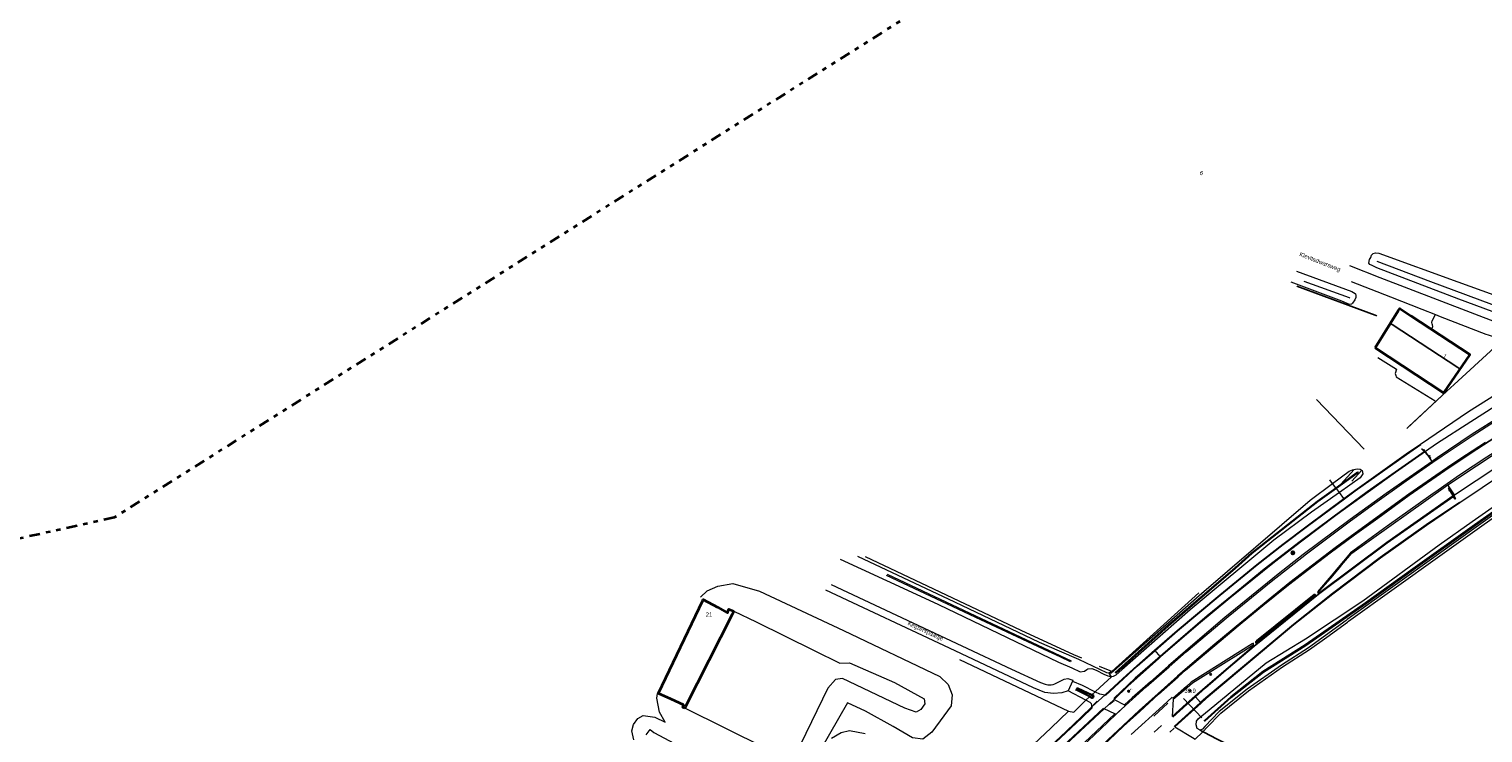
# Model space of a CAD drawing. Header units: metres. Extents: x 169249 to 194689, y 406250 to 412203.
# Tile 217 of 256: x 183373 to 183715, y 409672 to 409838. Entities that reach past the tile are written whole.
import ezdxf
from ezdxf.enums import TextEntityAlignment as Align

# ---------------------------------------------------------------- set-up
doc = ezdxf.new("R2010")
doc.units = ezdxf.units.M
doc.linetypes.add('BGT_NLCS_N264$0$AL-TEKENBLADGRENS', pattern=[11.5, 2.5, -1.5, 1, -1.5, 1, -1.5, 2.5])
doc.linetypes.add('BGT_NLCS_N264$0$AM-AS', pattern=[16, 10, -2, 2, -2])
doc.layers.get('0').update_dxf_attribs({"linetype": 'CONTINUOUS'})
for name, color, linetype, lineweight in [('BGT_NLCS_N264$0$B-WE-AM-AS_KUNSTWERK_DUIKER-GV', 252, 'BGT_NLCS_N264$0$AM-AS', 18), ('BGT_NLCS_N264$0$B-WE-GW-TALUD_KRUIN-G', 252, 'CONTINUOUS', 18), ('BGT_NLCS_N264$0$B-WE-GW-TALUD_TEEN-G', 252, 'CONTINUOUS', 18), ('BGT_NLCS_N264$0$B-WE-GW-WATERGANG_INSTEEK-G', 252, 'CONTINUOUS', 18), ('BGT_NLCS_N264$0$B-WE-GW-WATERGANG_SLOOT_BODEM-G', 252, 'CONTINUOUS', 18), ('BGT_NLCS_N264$0$B-WE-GW-WATERGANG_WATERLIJN-G', 252, 'CONTINUOUS', 18), ('BGT_NLCS_N264$0$B-WE-IE-TERREINAFSCHEIDING_KUNSTMATIG_HEKWERK-G', 252, 'BGT_NLCS_N264$0$IE-TERREINAFSCHEIDING-KUNSTMATIG', 18), ('BGT_NLCS_N264$0$B-WE-IE-TERREINAFSCHEIDING_KUNSTMATIG_MUUR-G', 252, 'BGT_NLCS_N264$0$IE-TERREINAFSCHEIDING-KUNSTMATIG-DICHT', 18), ('BGT_NLCS_N264$0$B-WE-OG-TOPOGRAFIE_BEBOUWING-G', 252, 'CONTINUOUS', 35), ('BGT_NLCS_N264$0$B-WE-OG-TOPOGRAFIE_TERREIN_AGRARISCH-GV', 252, 'CONTINUOUS', 18), ('BGT_NLCS_N264$0$B-WE-OG-TOPOGRAFIE_WATER-GV', 252, 'CONTINUOUS', 18), ('BGT_NLCS_N264$0$B-WE-OG-TOPOGRAFIE_WEG_BERM-GV', 252, 'CONTINUOUS', 18), ('BGT_NLCS_N264$0$B-WE-OG-TOPOGRAFIE_WEG_RIJWEG-GV', 252, 'CONTINUOUS', 18), ('BGT_NLCS_N264$0$B-WE-OG-TOPOGRAFIE_WEG_RIJWIELPAD-G', 252, 'CONTINUOUS', 18), ('BGT_NLCS_N264$0$B-WE-OG-TOPOGRAFIE_WEG_RIJWIELPAD-GV', 252, 'CONTINUOUS', 18), ('BGT_NLCS_N264$0$B-WE-OG-TOPOGRAFIE_WEG_VERHARD-G', 252, 'CONTINUOUS', 18), ('BGT_NLCS_N264$0$B-WE-VW-BEWEGWIJZERING_DRAAGCONSTRUCTIE-S', 252, 'CONTINUOUS', 25), ('BGT_NLCS_N264$0$B-WE-VW-VERKEERSTEKEN_BORD-S', 252, 'CONTINUOUS', 25), ('BGT_NLCS_N264$0$X-XX-AL-TEKENBLADGRENS-G', 252, 'BGT_NLCS_N264$0$AL-TEKENBLADGRENS', 35), ('X-XX-AL-REFERENTIE-G', 7, 'CONTINUOUS', 18)]:
    doc.layers.add(name, color=color, linetype=linetype, lineweight=lineweight)
for name, color, linetype in [('BGT_NLCS_N264$0$B-WE-IE-MEUBILAIR_WEGMEUBILAIR-S', 252, 'CONTINUOUS'), ('BGT_NLCS_N264$0$B-WE-IE-TERREINAFSCHEIDING_KUNSTMATIG_HEKWERK_RASTER-G', 252, 'CONTINUOUS'), ('BGT_NLCS_N264$0$B-WE-KG-KADASTRAAL_NOK-G', 252, 'CONTINUOUS'), ('BGT_NLCS_N264$0$B-WE-OG-TOPOGRAFIE_WATER_SLOOT-GV', 252, 'CONTINUOUS'), ('BGT_NLCS_N264$0$B-WE-OG-TOPOGRAFIE_WEG_VERKEERSEILAND-GV', 252, 'CONTINUOUS'), ('BGT_NLCS_N264$0$B-WE-VH-KANTOPSLUITING-G', 252, 'CONTINUOUS'), ('BGT_NLCS_N264$0$B-WE-VW-MARKERING-G', 252, 'CONTINUOUS'), ('BGT_NLCS_N264$0$Label_Nummeraanduidingreeks', 252, 'CONTINUOUS'), ('BGT_NLCS_N264$0$Label_Openbareruimte', 252, 'CONTINUOUS'), ('BGT_NLCS_N264$0$Label_Puntobject', 252, 'CONTINUOUS'), ('BGT_NLCS_N264$0$Taludsymbool_Oever', 252, 'CONTINUOUS')]:
    doc.layers.add(name, color=color, linetype=linetype)
doc.styles.add('BGT_NLCS_N264$0$NLCS-ISO', font='NLCS-ISO.ttf')
doc.styles.add('BGT_NLCS_N264$0$STANDARD', font='txt')
doc.linetypes.add('BGT_NLCS_N264$0$IE-TERREINAFSCHEIDING-KUNSTMATIG', pattern='A,4,[82,NLCS.SHX,S=0.75,R=90,X=0,Y=0],4,-2', length=10)
doc.linetypes.add('BGT_NLCS_N264$0$IE-TERREINAFSCHEIDING-KUNSTMATIG-DICHT', pattern='A,8,-1,[82,NLCS.SHX,S=0.75,R=90,X=0,Y=0],-1', length=10)

# ---------------------------------------------------------------- blocks, each defined once
blk = doc.blocks.new('BGT_NLCS_N264$0$SIE-WEG_WEGWIJZER-SO')
for q in [(-0.29, -0.29), (0, 0.41), (0.29, -0.29)]:
    blk.add_line((0, 0), q)
blk.add_circle((0, 0), 0.413)
blk = doc.blocks.new('BGT_NLCS_N264$0$SIE-WEG_SCHRIKHEK')
for points in [[(-1.125, 0), (-1.125, 0.1), (-1.5, 0.1), (-1.5, 0)], [(-0.375, 0), (-0.375, 0.1), (-0.75, 0.1), (-0.75, 0)], [(0.375, 0.1), (0, 0.1), (0, 0), (0.375, 0)], [(1.125, 0), (1.125, 0.1), (0.75, 0.1), (0.75, 0)]]:
    blk.add_hatch(color=0).paths.add_polyline_path(points)
at = {"color": 0}
for p, q in [((-1.125, 0), (-1.125, 0.1)), ((-0.75, 0), (-0.75, 0.1)), ((-0.375, 0), (-0.375, 0.1)), ((0, 0.1), (0, 0)), ((0.375, 0.1), (0.375, 0)), ((0.75, 0.1), (0.75, 0)), ((1.125, 0.1), (1.125, 0))]:
    blk.add_line(p, q, dxfattribs=at)
at = {"flags": 128}
for points in [[(-1.5, 0.1), (1.5, 0.1), (1.5, 0), (-1.5, 0)], [(-1.0125, 0.1), (-1.0125, 0.25), (-0.8625, 0.25), (-0.8625, 0.1)], [(0.8625, 0.1), (0.8625, 0.25), (1.0125, 0.25), (1.0125, 0.1)]]:
    blk.add_lwpolyline(points, close=True, dxfattribs=at)
blk = doc.blocks.new('BGT_NLCS_N264$0$SIE-WEG_STRAATNAAMBORD_PAAL-SO')
blk.add_line((-0.3, 0), (0.3, 0))
for radius in [0.2, 0.0745]:
    blk.add_circle((0, 0), radius)
at = {"style": 'BGT_NLCS_N264$0$NLCS-ISO'}
blk.add_attdef('STRAATNAAMBORD', (0.28, 0.29), '', height=0.35, dxfattribs=at)
blk = doc.blocks.new('BGT_NLCS_N264$0$SIE-WEG_PAAL_ALGEMEEN_TYPE_02-SO')
at = {"ltscale": 0.5}
h = blk.add_hatch(color=256, dxfattribs=at)
h.paths.add_polyline_path([(0, 0), (0.1875, 0, 0.41421356), (0, 0.1875)])
h.paths.add_polyline_path([(0, -0.1875), (0, 0), (-0.1875, 0, 0.41421356)])
for p, q in [((-0.1875, 0), (0.1875, 0)), ((0, -0.1875), (0, 0.1875))]:
    blk.add_line(p, q, dxfattribs=at)
blk.add_circle((0, 0), 0.1875, dxfattribs=at)
blk = doc.blocks.new('BGT_NLCS_N264$0$BGT_NLCS_N264_ACAD_1_FMEBLOCK5')
at = {"layer": 'BGT_NLCS_N264$0$Taludsymbool_Oever', "color": 7, "lineweight": 18}
for p, q in [((0.68, 1.72, 12.6), (-2.47, -1.72, 12.6)), ((2.47, 1.54, 12.6), (0.13, -1.02, 12.6))]:
    blk.add_line(p, q, dxfattribs=at)
blk = doc.blocks.new('BGT_NLCS_N264')
at = {"layer": 'BGT_NLCS_N264$0$B-WE-AM-AS_KUNSTWERK_DUIKER-GV'}
blk.add_line((183649.18, 409675.63, 12.48), (183644.9, 409680.25, 13.37), dxfattribs=at)
at = {"layer": 'BGT_NLCS_N264$0$B-WE-GW-TALUD_KRUIN-G'}
blk.add_polyline3d([(183538.88, 409700.79, 18.74), (183544.15, 409698.26, 18.76), (183557.76, 409691.55, 18.76), (183563.81, 409688.53, 18.72), (183566.16, 409688.58, 18.15), (183576.73, 409684, 18.13), (183583.76, 409680.12, 18.02), (183583.86, 409678.97, 17.9), (183582.94, 409677.65, 17.92), (183581.88, 409677.01, 18.05), (183579.17, 409677.9, 18.21), (183564.48, 409684.93, 18.11), (183562.83, 409684.67, 18.7), (183561.03, 409682.61, 18.82), (183554.56, 409669.38, 18.76), (183554.55, 409669.36, 18.76), (183552.73, 409666.92, 18.62), (183552.16, 409666.43, 18.66), (183551.81, 409666.35, 18.66), (183550.6, 409666.08, 18.68), (183546.46, 409668.43, 18.64), (183527.26, 409677.93, 18.74)], dxfattribs=at)
at = {"layer": 'BGT_NLCS_N264$0$B-WE-GW-TALUD_TEEN-G'}
for points in [[(183530.99, 409704.1, 14.19), (183532.59, 409705.56, 14.15), (183535.08, 409706.7, 14.13), (183538.58, 409707.29, 14.23), (183544.87, 409705.53, 14.13), (183564.71, 409696.22, 13.95), (183587.45, 409685.39, 13.86), (183589.41, 409683.5, 14.01), (183590.32, 409681.08, 14.17), (183590.11, 409678.51, 14.44), (183588.39, 409676.15, 14.66), (183585.54, 409672.3, 15.07), (183583.39, 409670.65, 15.01), (183580.97, 409670.98, 15.09), (183576.39, 409673.65, 15.2), (183569.86, 409677.24, 15.32), (183565.65, 409679.16, 15.3), (183559.25, 409668.11, 15.4)], [(183522.65, 409674.64, 15.05), (183521.29, 409677, 14.93), (183520.73, 409680.26, 14.52), (183520.83, 409681.41, 14.25)]]:
    blk.add_polyline3d(points, dxfattribs=at)
at = {"layer": 'BGT_NLCS_N264$0$B-WE-GW-WATERGANG_INSTEEK-G'}
for points in [[(183719.77, 409770.6, 12.23), (183709.83, 409774.32, 12.27), (183690.47, 409781.72, 12.33), (183689.33, 409782.24, 12.34), (183688.83, 409782.51, 12.34), (183688.58, 409782.8, 12.35), (183688.77, 409783.64, 12.35), (183689.02, 409784.16, 12.35), (183689.24, 409784.64, 12.35), (183689.63, 409785.09, 12.35), (183690.14, 409785.23, 12.34), (183690.93, 409785.11, 12.34), (183709.57, 409778.4, 12.28), (183723.71, 409773.31, 12.24)], [(183671.51, 409780.9, 12.55), (183684.54, 409776.08, 12.6), (183684.93, 409775.89, 12.6), (183685.13, 409775.79, 12.61), (183685.4, 409775.56, 12.61), (183685.55, 409775.26, 12.61), (183685.54, 409774.81, 12.61), (183685.49, 409774.67, 12.61), (183685.3, 409774.15, 12.61), (183684.75, 409773.33, 12.61), (183684.52, 409773.15, 12.61), (183684.04, 409773.09, 12.6), (183682.19, 409773.8, 12.56), (183670.23, 409778.3, 12.38)], [(183627.36, 409686.18, 13.2), (183626.83, 409686.22, 13.19), (183620.22, 409689.4, 12.9), (183615.66, 409691.34, 12.88), (183610.89, 409693.37, 12.87), (183590.97, 409702.9, 12.82), (183568.05, 409713.67, 12.88)], [(183563.89, 409713.06, 13.62), (183579.82, 409705.72, 13.58), (183587.13, 409702.35, 13.56), (183615.37, 409688.78, 13.47), (183618.51, 409687.4, 13.45), (183620.55, 409686.51, 13.43), (183621.51, 409686.63, 13.45), (183622.12, 409687.06, 13.45), (183622.34, 409687.22, 13.45), (183623.26, 409687.28, 13.46), (183624.28, 409686.86, 13.46), (183626.08, 409685.95, 13.46), (183627.07, 409685.53, 13.46), (183627.89, 409685.34, 13.46)], [(183561.91, 409670.83, 15.18), (183564.13, 409672.18, 15.11), (183566.09, 409672.7, 14.97), (183569.83, 409671.97, 15.05)], [(183515.26, 409670.47, 14.99), (183514.8, 409672.57, 15.22), (183515.21, 409674.07, 15.07), (183516.23, 409675.47, 14.97), (183517.5, 409676.2, 14.99), (183520.25, 409675.79, 14.83), (183522.65, 409674.64, 15.05)]]:
    blk.add_polyline3d(points, dxfattribs=at)
at = {"layer": 'BGT_NLCS_N264$0$B-WE-GW-WATERGANG_SLOOT_BODEM-G'}
for points in [[(183690.43, 409783.27, 11.01), (183703.15, 409778.46, 11.04), (183720.26, 409772.14, 10.85), (183723.16, 409771.61, 10.94), (183724.99, 409771.91, 10.98), (183728.5, 409775.08, 11.1), (183739.61, 409788.45, 11.06), (183755.15, 409805.78, 11.08), (183769.15, 409821.82, 11.09)], [(183684.09, 409774.56, 11.41), (183684.02, 409774.59, 11.41), (183673.32, 409778.46, 11.45)], [(183575, 409709.48, 12.21), (183597.19, 409699.05, 12.54), (183618.38, 409689.12, 12.54), (183618.35, 409689.04, 12.54), (183618.26, 409688.85, 12.54), (183615.77, 409690.01, 12.54), (183613.02, 409691.3, 12.54), (183597.07, 409698.78, 12.54), (183574.87, 409709.21, 12.21)]]:
    blk.add_polyline3d(points, dxfattribs=at)
at = {"layer": 'BGT_NLCS_N264$0$B-WE-GW-WATERGANG_WATERLIJN-G'}
blk.add_polyline3d([(183518.17, 409671.66, 13.08), (183519.14, 409672.93, 13.08), (183519.95, 409672.19, 13.08), (183546.69, 409658.02, 13.08)], dxfattribs=at)
at = {"layer": 'BGT_NLCS_N264$0$B-WE-IE-TERREINAFSCHEIDING_KUNSTMATIG_HEKWERK-G'}
blk.add_line((183592.04, 409689.37, 13.7), (183617.8, 409677.19, 13.57), dxfattribs=at)
for points in [[(183569.83, 409713.66, 12.95), (183606.54, 409696.32, 12.88), (183618.93, 409690.61, 12.92), (183620.79, 409689.76, 12.93)], [(183568.36, 409631.1, 15.45), (183573.05, 409635.18, 15.3), (183578.57, 409640.34, 15.07), (183596.81, 409657.4, 14.31), (183597.13, 409657.7, 14.32), (183613.67, 409673.29, 13.79), (183617.8, 409677.19, 13.57)]]:
    blk.add_polyline3d(points, dxfattribs=at)
at = {"layer": 'BGT_NLCS_N264$0$B-WE-IE-TERREINAFSCHEIDING_KUNSTMATIG_HEKWERK_RASTER-G'}
for points in [[(183690.43, 409770.41, 12.48), (183690.07, 409770.55, 12.48), (183684.31, 409772.67, 12.48), (183671.61, 409777.34, 12.47)], [(183649.45, 409672.38, 13.15), (183649.35, 409672.43, 13.15), (183648.82, 409672.72, 13.17)], [(183705.51, 409644.01, 13.12), (183678.99, 409657.48, 12.99), (183652.7, 409670.67, 13.05), (183649.81, 409672.19, 13.14), (183649.45, 409672.38, 13.15)]]:
    blk.add_polyline3d(points, dxfattribs=at)
at = {"layer": 'BGT_NLCS_N264$0$B-WE-IE-TERREINAFSCHEIDING_KUNSTMATIG_MUUR-G'}
blk.add_polyline3d([(183697.58, 409743.87, 12.4), (183698.02, 409744.27, 12.4), (183706.98, 409752.6, 12.37), (183708.72, 409754.22, 12.36)], dxfattribs=at)
at = {"layer": 'BGT_NLCS_N264$0$B-WE-KG-KADASTRAAL_NOK-G'}
blk.add_polyline3d([(183693.67, 409768.57, 18.73), (183694.05, 409768.32, 18.73), (183709.57, 409758.19, 18.72), (183710.01, 409757.9, 18.72)], dxfattribs=at)
at = {"layer": 'BGT_NLCS_N264$0$B-WE-OG-TOPOGRAFIE_BEBOUWING-G'}
for points in [[(183690.07, 409762.88, 14.61), (183695.53, 409771.53, 15.19), (183695.9, 409772.11, 15.23), (183698.51, 409770.4, 15.2), (183712.38, 409761.29, 15.04), (183706.17, 409752.26, 14.45), (183690.07, 409762.88, 14.61)], [(183527.26, 409677.93, 18.74), (183526.8, 409678.09, 18.86), (183526.96, 409678.61, 18.67), (183526.99, 409678.7, 18.64), (183524.09, 409680.02, 18.46), (183521.06, 409681.41, 18.27), (183521.1, 409681.5, 18.27), (183531.57, 409703.33, 18.51), (183531.65, 409703.5, 18.52), (183534.96, 409701.71, 18.68)], [(183538.88, 409700.79, 18.74), (183538.49, 409700.03, 18.74), (183527.48, 409678.36, 18.74), (183527.26, 409677.93, 18.74)], [(183534.96, 409701.71, 18.68), (183537.36, 409700.42, 18.8), (183537.41, 409700.55, 18.82), (183537.67, 409701.3, 18.91), (183538.88, 409700.79, 18.74)]]:
    blk.add_polyline3d(points, dxfattribs=at)
at = {"layer": 'BGT_NLCS_N264$0$B-WE-OG-TOPOGRAFIE_TERREIN_AGRARISCH-GV'}
blk.add_line((183687.48, 409738.95, 12.41), (183676.22, 409750.66, 0.17), dxfattribs=at)
at = {"layer": 'BGT_NLCS_N264$0$B-WE-OG-TOPOGRAFIE_WATER-GV'}
for p, q in [((183680.79, 409729.88, 11.84), (183680.04, 409730.88, 12.44)), ((183681.65, 409728.76, 12.63), (183680.95, 409729.68, 11.84)), ((183627.98, 409686.6, 13.07), (183625.08, 409687.72, 7.58)), ((183627.89, 409685.34, 13.46), (183627.36, 409686.18, 13.2)), ((183627.98, 409686.6, 13.07), (183627.98, 409686.6, 13.07))]:
    blk.add_line(p, q, dxfattribs=at)
for points in [[(183680.79, 409729.88, 11.84), (183685.94, 409733.59, 11.87), (183686.08, 409733.38, 11.87), (183680.95, 409729.68, 11.84)], [(183680.95, 409729.68, 11.84), (183676.58, 409726.54, 11.83), (183661.09, 409714.36, 12.06), (183657.12, 409710.84, 12.12), (183641.32, 409697.29, 12.56), (183628.97, 409686.15, 13.05), (183628.8, 409686.34, 13.05), (183641.16, 409697.48, 12.56), (183656.96, 409711.03, 12.12), (183660.93, 409714.56, 12.06), (183676.43, 409726.74, 11.83), (183680.79, 409729.88, 11.84)]]:
    blk.add_polyline3d(points, dxfattribs=at)
at = {"layer": 'BGT_NLCS_N264$0$B-WE-OG-TOPOGRAFIE_WATER_SLOOT-GV'}
blk.add_polyline3d([(183720.62, 409726.17, 11.48), (183713.52, 409721.11, 11.52), (183698.96, 409710.76, 11.6), (183687.8, 409702.77, 11.65), (183673.6, 409692.84, 11.75), (183663.61, 409686.59, 11.87), (183656.02, 409680.57, 12.04), (183649.8, 409675.04, 12.17), (183649.93, 409674.89, 12.17), (183656.15, 409680.42, 12.04), (183663.72, 409686.43, 11.87), (183673.71, 409692.67, 11.75), (183687.92, 409702.61, 11.65), (183699.08, 409710.59, 11.6), (183713.63, 409720.94, 11.52), (183720.74, 409726, 11.48)], dxfattribs=at)
at = {"layer": 'BGT_NLCS_N264$0$B-WE-OG-TOPOGRAFIE_WEG_BERM-GV'}
for p, q in [((183703.49, 409736.09, 12.65), (183701.95, 409738.39, 12.43)), ((183680.04, 409730.88, 12.44), (183679.38, 409731.73, 12.44)), ((183682.72, 409727.36, 12.58), (183681.65, 409728.76, 12.63)), ((183708.77, 409728.21, 12.3), (183707.2, 409730.55, 12.51)), ((183648.46, 409705.12, 12.73), (183627.98, 409686.6, 13.07)), ((183627.72, 409686.47, 13.07), (183627.36, 409686.18, 13.2)), ((183627.98, 409686.6, 13.07), (183627.94, 409686.57, 13.07)), ((183627.89, 409685.34, 13.46), (183626.96, 409684.48, 13.48)), ((183628.53, 409679.96, 13.55), (183631, 409678.71, 13.54)), ((183628.72, 409676.59, 13.58), (183626.16, 409677.79, 13.55)), ((183628.93, 409676.47, 13.61), (183628.72, 409676.59, 13.58)), ((183631, 409678.71, 13.54), (183631.21, 409678.54, 13.54)), ((183649.45, 409672.38, 13.15), (183648.82, 409672.72, 13.17)), ((183649.33, 409672.27, 13.17), (183649.45, 409672.38, 13.15)), ((183649.33, 409672.27, 13.17), (183647.66, 409670.61, 13.4))]:
    blk.add_line(p, q, dxfattribs=at)
for points in [[(183719.19, 409763.84, 12.42), (183718.22, 409762.95, 12.41), (183708.72, 409754.22, 12.36)], [(183770.6, 409757.19, 12.08), (183770.8, 409756.87, 12.08), (183770.88, 409756.39, 12.08), (183770.59, 409755.87, 12.1), (183770.49, 409755.8, 12.1), (183769.33, 409755.05, 12.12), (183753.81, 409746.07, 12.14), (183735.42, 409735.13, 12.07), (183727.18, 409730.05, 12.14), (183713.88, 409720.57, 12.22), (183705.03, 409714.25, 12.27), (183683.48, 409698.82, 12.36), (183683.27, 409698.62, 12.39), (183678.36, 409695.08, 12.47), (183674.32, 409692.18, 12.57), (183667.96, 409688.1, 12.63), (183659.91, 409682.42, 12.63), (183653.31, 409677.13, 12.66), (183649.9, 409673.6, 12.8), (183649.37, 409673.02, 12.99), (183648.82, 409672.72, 13.17)], [(183682.72, 409727.36, 12.58), (183685.25, 409729.24, 12.56), (183697.35, 409737.87, 12.43), (183700.77, 409740.17, 12.41), (183712.12, 409747.81, 12.34), (183720.54, 409753.18, 12.3), (183724.37, 409755.53, 12.3)], [(183708.72, 409754.22, 12.36), (183706.98, 409752.6, 12.37), (183697.58, 409743.87, 12.4)], [(183721.85, 409751.33, 12.35), (183721.1, 409750.85, 12.3), (183712.6, 409745.42, 12.39), (183704.56, 409740.22, 12.41), (183701.95, 409738.39, 12.43)], [(183631.21, 409678.54, 13.54), (183636.04, 409682.95, 13.44), (183641.49, 409687.7, 13.32), (183645.54, 409691.23, 13.23), (183655.41, 409699.55, 13.08), (183665.55, 409707.77, 12.95), (183673.9, 409714.29, 12.77), (183684.27, 409722.06, 12.65), (183689.97, 409726.23, 12.57), (183697.35, 409731.49, 12.53), (183703.64, 409735.87, 12.46), (183705.84, 409737.4, 12.43), (183712.96, 409742.09, 12.41), (183723.71, 409749.01, 12.37)], [(183726.01, 409750.69, 12.49), (183712.98, 409742.49, 12.62), (183704.66, 409736.91, 12.64), (183703.49, 409736.09, 12.65)], [(183648.82, 409672.72, 13.17), (183648.13, 409673.11, 13.24), (183647.86, 409674.03, 13.25), (183647.97, 409674.85, 13.25), (183648.34, 409675.39, 13.21), (183650.93, 409677.52, 13.14), (183664.4, 409688.59, 12.79), (183673.63, 409694.27, 12.56), (183687.16, 409703.23, 12.37), (183705.13, 409716.39, 12.17), (183712.98, 409721.9, 12.13), (183726.31, 409731.25, 12.07), (183749.05, 409745.7, 12.06)], [(183732.3, 409747.01, 12.29), (183730.39, 409745.82, 12.28), (183725.68, 409742.91, 12.27), (183724.44, 409742.17, 12.28), (183716.43, 409737.05, 12.29), (183710, 409732.8, 12.36), (183707.05, 409730.77, 12.36), (183704.93, 409729.31, 12.36), (183703.17, 409728.12, 12.4)], [(183707.2, 409730.55, 12.51), (183720.75, 409739.55, 12.38), (183730.34, 409745.48, 12.37), (183730.52, 409745.61, 12.36), (183732.51, 409746.9, 12.28)], [(183733.21, 409741.28, 12.18), (183725.7, 409736.69, 12.18), (183720.59, 409733.41, 12.17), (183710.04, 409726.31, 12.27), (183702.15, 409720.99, 12.34), (183691.37, 409713.3, 12.45), (183680.09, 409704.83, 12.6), (183670.88, 409697.55, 12.73), (183650.21, 409680.24, 13.18), (183649.01, 409679.15, 13.21)], [(183708.77, 409728.21, 12.3), (183724.36, 409738.46, 12.23), (183731.25, 409742.82, 12.27)], [(183701.95, 409738.39, 12.43), (183694.9, 409733.45, 12.49), (183681.08, 409723.53, 12.57), (183672.79, 409717.29, 12.72), (183666.36, 409712.3, 12.85), (183655.79, 409703.83, 12.99), (183648.4, 409697.71, 13.12), (183639.48, 409690.01, 13.28)], [(183649.45, 409672.38, 13.15), (183649.69, 409672.62, 12.99), (183650.27, 409673.26, 12.8), (183653.65, 409676.76, 12.66), (183660.21, 409682.02, 12.63), (183668.23, 409687.68, 12.63), (183674.6, 409691.76, 12.57), (183678.65, 409694.67, 12.47), (183683.58, 409698.23, 12.39), (183683.8, 409698.43, 12.36), (183705.32, 409713.84, 12.27), (183714.16, 409720.15, 12.22), (183727.46, 409729.64, 12.14), (183735.68, 409734.71, 12.07), (183739.48, 409736.97, 12.11), (183742.65, 409738.85, 12.14), (183743.03, 409738.16, 12.4)], [(183703.49, 409736.09, 12.65), (183692.66, 409728.54, 12.74), (183684.18, 409722.41, 12.85), (183673.1, 409714.14, 12.99), (183667.17, 409709.53, 13.03), (183654.61, 409699.26, 13.22), (183647.61, 409693.3, 13.34), (183641.35, 409687.87, 13.44), (183637.07, 409684.17, 13.51), (183632.8, 409680.33, 13.67), (183631, 409678.71, 13.54)], [(183680.04, 409730.88, 12.44), (183683.95, 409733.76, 12.45), (183684.74, 409734.1, 12.51), (183685.8, 409734.34, 12.55), (183686.56, 409734.26, 12.58), (183686.98, 409733.97, 12.6), (183687.15, 409733.17, 12.59), (183686.5, 409732.18, 12.55), (183681.65, 409728.76, 12.63)], [(183627.36, 409686.18, 13.2), (183627.8, 409686.26, 13.12), (183648.58, 409704.52, 12.53), (183674.73, 409726.96, 12.42), (183680.04, 409730.88, 12.44)], [(183681.65, 409728.76, 12.63), (183675.09, 409724.14, 12.73), (183666.21, 409717.49, 12.76), (183646.42, 409701.13, 13.08), (183630.35, 409686.93, 13.39), (183628.97, 409685.76, 13.46), (183628.9, 409685.71, 13.46), (183628.31, 409685.37, 13.46), (183627.89, 409685.34, 13.46)], [(183638.08, 409691.61, 13.23), (183643.38, 409696.23, 13.09), (183653.41, 409704.66, 12.93), (183662.19, 409711.82, 12.84), (183668.31, 409716.61, 12.75), (183674.01, 409720.91, 12.66), (183682.72, 409727.36, 12.58)], [(183703.17, 409728.12, 12.4), (183692.92, 409720.81, 12.47), (183684.26, 409714.57, 12.59), (183679.68, 409709.09, 12.65), (183676.45, 409705.32, 12.68), (183676.56, 409705.2, 12.67)], [(183676.56, 409705.2, 12.67), (183677.04, 409705.63, 12.74), (183680.16, 409709.23, 12.72), (183680.4, 409709.52, 12.72), (183681.71, 409711.07, 12.72), (183682.15, 409711.6, 12.73), (183684.58, 409714.42, 12.68), (183706.65, 409730.18, 12.51), (183707.2, 409730.55, 12.51)], [(183676.56, 409705.2, 12.67), (183676.64, 409704.94, 12.66), (183692.83, 409717.06, 12.43), (183708.49, 409728.03, 12.3), (183708.77, 409728.21, 12.3)], [(183676.06, 409704.49, 12.68), (183675.89, 409704.69, 12.67), (183675.82, 409704.71, 12.67), (183675.73, 409704.7, 12.68), (183662.08, 409693.81, 12.93), (183661.88, 409693.58, 12.93), (183661.87, 409693.37, 12.93), (183661.93, 409693.24, 12.93), (183662.08, 409693.22, 12.92)], [(183662.08, 409693.22, 12.92), (183662.01, 409693.46, 13.02), (183675.74, 409704.49, 12.84), (183676.06, 409704.49, 12.68)], [(183661.11, 409692.7, 12.96), (183661.4, 409692.95, 12.94), (183661.36, 409693.23, 12.89), (183661.04, 409693.07, 12.92), (183646.67, 409684.03, 13.25), (183645.55, 409683.04, 13.28), (183642.38, 409680.22, 13.38), (183642.45, 409680.03, 13.38)], [(183626.37, 409681.05, 13.52), (183630.6, 409684.94, 13.42), (183633.86, 409687.93, 13.35), (183638.08, 409691.61, 13.23)], [(183639.48, 409690.01, 13.28), (183639.08, 409689.66, 13.29), (183631.77, 409683.12, 13.42), (183628.53, 409679.96, 13.55)], [(183642.45, 409680.03, 13.38), (183645.74, 409682.83, 13.33), (183646.98, 409683.88, 13.3), (183659.11, 409691.45, 13.1), (183661.11, 409692.7, 12.96)], [(183647.58, 409680.77, 13.24), (183649.98, 409682.88, 13.17), (183655.38, 409687.53, 13.03), (183661.44, 409692.72, 12.94), (183661.11, 409692.7, 12.96)], [(183624.04, 409681.81, 13.56), (183626.18, 409683.77, 13.5), (183626.96, 409684.48, 13.48)], [(183617.8, 409677.19, 13.57), (183619.04, 409676.96, 13.68), (183621.87, 409679.81, 13.6)], [(183623.27, 409678.24, 13.6), (183623.25, 409678.67, 13.62), (183623.18, 409678.95, 13.62), (183622.9, 409679.27, 13.62), (183621.87, 409679.81, 13.6)], [(183624.04, 409681.81, 13.56), (183625.06, 409681.3, 13.57), (183626.37, 409681.05, 13.52)], [(183642.45, 409680.03, 13.38), (183642.23, 409675.98, 13.36), (183645.52, 409678.97, 13.31), (183647.58, 409680.77, 13.24)], [(183552.86, 409607.73, 16.64), (183554.03, 409608.51, 16.62), (183561, 409613.67, 16.3), (183563.38, 409615.57, 16.2), (183566.38, 409617.97, 16.08), (183568.81, 409620.08, 15.98), (183572.05, 409623.1, 15.81), (183572.82, 409623.8, 15.79), (183584.64, 409634.63, 15.34), (183594.9, 409644.24, 14.82), (183601.39, 409650.36, 14.58), (183607.65, 409656.27, 14.34), (183616.7, 409664.83, 14.01), (183625.34, 409672.98, 13.65), (183628.93, 409676.47, 13.61)], [(183628.72, 409676.59, 13.58), (183611.46, 409660.31, 14.28), (183602.33, 409651.74, 14.67), (183591.49, 409641.4, 15.11), (183577.99, 409628.92, 15.77), (183570.79, 409622.37, 16.03), (183568.1, 409619.98, 16.19)], [(183569.25, 409627.76, 15.76), (183569.59, 409628.06, 15.74), (183574.77, 409632.77, 15.51), (183578.83, 409636.42, 15.35), (183581.65, 409639, 15.2), (183592.59, 409649.3, 14.75), (183600.12, 409656.46, 14.43), (183606.38, 409662.33, 14.19), (183609.92, 409665.65, 14.07), (183612.27, 409667.85, 13.99), (183615.77, 409671.09, 13.84), (183620.73, 409675.82, 13.68), (183623.27, 409678.24, 13.6)], [(183626.16, 409677.79, 13.55), (183608.21, 409661.04, 14.16), (183595.79, 409649.32, 14.66), (183586.03, 409640.1, 15.1), (183574.17, 409629.08, 15.61), (183570.84, 409626.01, 15.77)], [(183649.01, 409679.15, 13.21), (183642.8, 409673.52, 13.4), (183647.02, 409670.99, 13.4), (183647.66, 409670.61, 13.4)]]:
    blk.add_polyline3d(points, dxfattribs=at)
at = {"layer": 'BGT_NLCS_N264$0$B-WE-OG-TOPOGRAFIE_WEG_RIJWEG-GV'}
for p, q in [((183621.87, 409679.81, 13.6), (183622.71, 409680.59, 13.58)), ((183621.87, 409679.81, 13.6), (183621.87, 409679.81, 13.6)), ((183623.32, 409681.14, 13.57), (183624.04, 409681.81, 13.56)), ((183631.21, 409678.54, 13.54), (183628.93, 409676.47, 13.61))]:
    blk.add_line(p, q, dxfattribs=at)
at = {"layer": 'BGT_NLCS_N264$0$B-WE-OG-TOPOGRAFIE_WEG_RIJWIELPAD-G'}
for q in [(183617.66, 409681.99, 13.51), (183621.87, 409679.81, 13.6)]:
    blk.add_line((183621.87, 409679.81, 13.6), q, dxfattribs=at)
for points in [[(183561.83, 409707.04, 13.81), (183592.58, 409692.61, 13.68), (183604.35, 409687.12, 13.58), (183611.15, 409683.95, 13.52), (183612.3, 409683.57, 13.51), (183612.91, 409683.46, 13.51), (183613.69, 409683.45, 13.52), (183614.14, 409683.54, 13.53), (183614.57, 409683.67, 13.53), (183616.78, 409684.8, 13.49), (183617.59, 409684.89, 13.49), (183618.11, 409684.79, 13.49), (183618.81, 409684.56, 13.52), (183618.71, 409684.3, 13.52)], [(183617.66, 409681.99, 13.51), (183616.2, 409681.51, 13.46), (183614.26, 409681.39, 13.49), (183612.21, 409681.64, 13.5), (183609.53, 409682.76, 13.51), (183589.74, 409692.06, 13.61), (183560.55, 409705.72, 13.79)], [(183618.71, 409684.3, 13.52), (183621, 409683.32, 13.54), (183624.04, 409681.81, 13.56)], [(183622.71, 409680.59, 13.58), (183619.7, 409682.06, 13.56), (183619.52, 409682.18, 13.57), (183619.55, 409682.33, 13.57), (183619.76, 409682.68, 13.57), (183619.84, 409682.75, 13.57), (183619.95, 409682.75, 13.57), (183623.32, 409681.14, 13.57)]]:
    blk.add_polyline3d(points, dxfattribs=at)
at = {"layer": 'BGT_NLCS_N264$0$B-WE-OG-TOPOGRAFIE_WEG_RIJWIELPAD-GV'}
for p, q in [((183638.18, 409691.5, 13.24), (183638.08, 409691.61, 13.23)), ((183639.38, 409690.12, 13.28), (183638.18, 409691.5, 13.24)), ((183639.48, 409690.01, 13.28), (183639.38, 409690.12, 13.28)), ((183626.16, 409677.79, 13.55), (183628.53, 409679.96, 13.55)), ((183647.7, 409680.64, 13.24), (183647.58, 409680.77, 13.24)), ((183648.91, 409679.26, 13.21), (183647.7, 409680.64, 13.24)), ((183649.01, 409679.15, 13.21), (183648.91, 409679.26, 13.21))]:
    blk.add_line(p, q, dxfattribs=at)
for points in [[(183676.06, 409704.49, 12.68), (183667.86, 409697.97, 12.83), (183662.08, 409693.22, 12.92)], [(183626.37, 409681.05, 13.52), (183623.36, 409678.32, 13.6), (183623.27, 409678.24, 13.6)]]:
    blk.add_polyline3d(points, dxfattribs=at)
at = {"layer": 'BGT_NLCS_N264$0$B-WE-OG-TOPOGRAFIE_WEG_VERHARD-G'}
blk.add_line((183618.71, 409684.3, 13.52), (183617.66, 409681.99, 13.51), dxfattribs=at)
for points in [[(183776.98, 409826.96, 12.19), (183747.97, 409793.11, 12.31), (183732.05, 409774.46, 12.35), (183730.07, 409772.3, 12.34), (183729.28, 409771.23, 12.39), (183726.58, 409768.71, 12.39), (183725.71, 409768.17, 12.41), (183724.7, 409767.84, 12.42), (183723.88, 409767.71, 12.41), (183722.76, 409767.72, 12.39), (183722.16, 409767.82, 12.39), (183721.9, 409767.87, 12.38), (183721.75, 409767.89, 12.38), (183720.78, 409768.05, 12.36), (183719.8, 409768.37, 12.35), (183719.28, 409768.54, 12.35), (183691.23, 409779.37, 12.45), (183684.1, 409782.15, 12.53)], [(183704.27, 409770.67, 12.46), (183705.37, 409770.24, 12.46), (183716.17, 409766.06, 12.43), (183716.72, 409765.87, 12.43), (183720.31, 409764.68, 12.41), (183721.9, 409764.15, 12.4), (183723.64, 409763.81, 12.42), (183724.66, 409763.76, 12.42), (183725.17, 409763.81, 12.43), (183725.41, 409763.83, 12.43), (183726.43, 409764.04, 12.43), (183727.35, 409764.45, 12.43), (183727.46, 409764.52, 12.43), (183728.13, 409764.93, 12.43), (183729, 409765.59, 12.43), (183729.76, 409766.5, 12.42), (183732.68, 409769.92, 12.4), (183742.68, 409781.54, 12.31), (183760.91, 409802.74, 12.2), (183768.82, 409811.75, 12.19), (183777.51, 409821.67, 12.18)], [(183684.4, 409778.47, 12.61), (183693.72, 409774.87, 12.49), (183701.09, 409771.93, 12.47), (183704.27, 409770.67, 12.46)], [(183703.45, 409767.29, 12.43), (183703.69, 409767.9, 12.44), (183703.61, 409768.29, 12.44), (183703.54, 409768.5, 12.44), (183703.43, 409768.82, 12.45), (183703.54, 409769.23, 12.45), (183704.27, 409770.67, 12.46)], [(183690.73, 409760.56, 12.43), (183695.09, 409757.85, 12.49), (183694.8, 409756.77, 12.48), (183694.91, 409756.33, 12.48), (183695.02, 409755.99, 12.47), (183704.24, 409750.38, 12.47)]]:
    blk.add_polyline3d(points, dxfattribs=at)
at = {"layer": 'BGT_NLCS_N264$0$B-WE-OG-TOPOGRAFIE_WEG_VERKEERSEILAND-GV'}
blk.add_polyline3d([(183622.71, 409680.59, 13.58), (183623.29, 409680.3, 13.59), (183623.41, 409680.29, 13.59), (183623.51, 409680.34, 13.58), (183623.63, 409680.48, 13.58), (183623.67, 409680.62, 13.59), (183623.71, 409680.85, 13.59), (183623.68, 409680.97, 13.57), (183623.32, 409681.14, 13.57)], dxfattribs=at)
at = {"layer": 'BGT_NLCS_N264$0$B-WE-VH-KANTOPSLUITING-G'}
blk.add_polyline3d([(183623.28, 409680.49, 13.71), (183622.84, 409680.7, 13.71), (183619.71, 409682.24, 13.69), (183619.87, 409682.57, 13.69), (183623.19, 409681.02, 13.7), (183623.48, 409680.89, 13.7), (183623.53, 409680.78, 13.71), (183623.53, 409680.64, 13.71), (183623.43, 409680.51, 13.71), (183623.38, 409680.48, 13.71), (183623.28, 409680.49, 13.71)], dxfattribs=at)
at = {"layer": 'BGT_NLCS_N264$0$B-WE-VW-MARKERING-G', "linetype": 'Continuous'}
for p, q in [((183624.51, 409679.56, 13.59), (183623.55, 409678.66, 13.6)), ((183627.45, 409678.85, 13.57), (183628.51, 409679.76, 13.57)), ((183629.89, 409677.41, 13.6), (183628.93, 409676.47, 13.61)), ((183637.86, 409676.08, 13.43), (183641.2, 409679.11, 13.38)), ((183639.7, 409673.88, 13.44), (183637.93, 409672.24, 13.46)), ((183641.62, 409672.24, 13.38), (183642.66, 409673.2, 13.36))]:
    blk.add_line(p, q, dxfattribs=at)
at = {"layer": 'BGT_NLCS_N264$0$B-WE-VW-MARKERING-G'}
for points in [[(183638.87, 409681.41, 13.46), (183643.47, 409685.44, 13.38), (183645.28, 409687.02, 13.35), (183652.29, 409693.04, 13.27), (183658.64, 409698.31, 13.03), (183659.31, 409698.86, 13.02), (183664.82, 409703.38, 12.95), (183665.72, 409704.1, 12.94), (183669.98, 409707.51, 12.92), (183675.33, 409711.63, 12.78), (183680.67, 409715.69, 12.8), (183685.35, 409719.2, 12.63), (183690.52, 409722.91, 12.56), (183698.05, 409728.34, 12.56), (183704.37, 409732.74, 12.51), (183707.12, 409734.61, 12.49), (183710.03, 409736.59, 12.48), (183716.12, 409740.53, 12.39)], [(183755.99, 409764.01, 12.29), (183753.85, 409762.9, 12.29), (183748.62, 409760.09, 12.31), (183742.35, 409756.49, 12.34), (183733.41, 409751.16, 12.28), (183729.19, 409748.58, 12.29), (183728.82, 409748.35, 12.3), (183722.78, 409744.58, 12.34), (183714.04, 409738.96, 12.36), (183706.48, 409733.94, 12.48), (183698.1, 409728.1, 12.49), (183690.68, 409722.74, 12.54), (183685.17, 409718.81, 12.69), (183679.5, 409714.57, 12.75), (183674.15, 409710.49, 12.81), (183669.26, 409706.65, 12.88), (183663.62, 409702.13, 12.99), (183658.26, 409697.75, 13.01), (183651.77, 409692.3, 13.14), (183645.38, 409686.85, 13.21), (183643.59, 409685.29, 13.28), (183638.99, 409681.26, 13.46)], [(183638.18, 409691.5, 13.23), (183638.18, 409691.5, 13.23), (183643.48, 409696.12, 13.09), (183653.51, 409704.54, 12.93), (183662.28, 409711.71, 12.84), (183668.4, 409716.49, 12.75), (183674.1, 409720.79, 12.66), (183682.81, 409727.24, 12.58), (183685.33, 409729.12, 12.56), (183697.44, 409737.74, 12.43), (183700.85, 409740.04, 12.41)], [(183639.38, 409690.12, 13.33), (183643.6, 409693.8, 13.23), (183650.45, 409699.67, 13.13), (183656.38, 409704.52, 13.06), (183663.9, 409710.68, 12.92), (183672.07, 409716.94, 12.81), (183680.1, 409722.96, 12.7), (183688.17, 409728.88, 12.67), (183694.82, 409733.57, 12.49), (183701.9, 409738.49, 12.43)], [(183708.86, 409728.06, 12.3), (183708.59, 409727.89, 12.3), (183692.93, 409716.91, 12.43), (183676.74, 409704.8, 12.66), (183661.56, 409692.58, 12.94), (183655.5, 409687.4, 13.03), (183650.1, 409682.74, 13.17), (183647.7, 409680.64, 13.24)], [(183709.95, 409726.43, 12.27), (183702.07, 409721.12, 12.34), (183691.28, 409713.42, 12.45), (183680, 409704.95, 12.6), (183670.78, 409697.66, 12.73), (183650.11, 409680.35, 13.18), (183648.91, 409679.26, 13.21)], [(183626.47, 409680.94, 13.52), (183630.7, 409684.83, 13.42), (183633.96, 409687.82, 13.35), (183638.18, 409691.5, 13.23)], [(183628.48, 409680.2, 13.57), (183633.52, 409684.99, 13.48), (183639.38, 409690.12, 13.33)], [(183647.7, 409680.64, 13.24), (183647.7, 409680.64, 13.24), (183645.64, 409678.83, 13.31), (183642.35, 409675.85, 13.36)], [(183648.91, 409679.26, 13.21), (183648.91, 409679.26, 13.21), (183642.7, 409673.63, 13.4)], [(183569.39, 409627.62, 15.76), (183569.73, 409627.91, 15.74), (183574.91, 409632.62, 15.51), (183578.97, 409636.27, 15.35), (183581.79, 409638.85, 15.2), (183592.73, 409649.16, 14.75), (183600.26, 409656.31, 14.43), (183606.52, 409662.18, 14.19), (183610.05, 409665.5, 14.07), (183612.4, 409667.71, 13.99), (183615.91, 409670.95, 13.84), (183620.87, 409675.67, 13.68), (183623.41, 409678.09, 13.6)], [(183570.71, 409626.16, 15.77), (183574.03, 409629.23, 15.61), (183585.9, 409640.25, 15.1), (183595.65, 409649.46, 14.66), (183608.07, 409661.19, 14.16), (183626.02, 409677.93, 13.55)], [(183630.66, 409673.85, 13.69), (183627.05, 409670.49, 13.84), (183623.05, 409666.72, 13.97), (183615.94, 409659.99, 14.24), (183610.21, 409654.63, 14.41), (183605.52, 409650.21, 14.58), (183603.35, 409648.16, 14.67), (183600.1, 409645.09, 14.8), (183595.01, 409640.31, 15.01), (183589.43, 409635.01, 15.22)], [(183589.6, 409634.85, 15.22), (183594.61, 409639.59, 15.06), (183598.21, 409642.98, 14.91), (183602.2, 409646.75, 14.71), (183603.5, 409647.98, 14.65), (183606.22, 409650.55, 14.53), (183610.45, 409654.54, 14.41), (183623.2, 409666.59, 13.96), (183627.24, 409670.39, 13.86), (183630.77, 409673.66, 13.69)]]:
    blk.add_polyline3d(points, dxfattribs=at)
at = {"layer": 'BGT_NLCS_N264$0$B-WE-VW-MARKERING-G', "linetype": 'Continuous'}
for points in [[(183630.66, 409673.85, 13.69), (183634.44, 409677.37, 13.61), (183638.87, 409681.41, 13.46)], [(183638.99, 409681.26, 13.46), (183634.61, 409677.18, 13.55), (183630.77, 409673.66, 13.69)], [(183632.51, 409671.72, 13.62), (183639.97, 409678.5, 13.42), (183642.23, 409680.52, 13.32)]]:
    blk.add_polyline3d(points, dxfattribs=at)
at = {"layer": 'BGT_NLCS_N264$0$X-XX-AL-TEKENBLADGRENS-G'}
blk.add_polyline3d([(184436.25, 410062.73, 0), (184183.19, 410038.13, 0), (183733.57, 409937.98, 0), (183392.76, 409722.85, 0), (183112.62, 409661.02, 0), (181934.11, 409497.18, 0), (181576.04, 409477.91, 0), (181380.5, 409402.69, 0), (181348.09, 409368.87, 0), (179688.8, 408537.47, 0), (179322.33, 408353.85, 0), (179291.54, 408424.26, 0), (179251.73, 408571.13, 0), (178950.57, 408481.9, 0), (179026.57, 408202.55, 0), (178645.17, 408015, 0), (178496.71, 408130.51, 0), (178197.01, 408003.27, 0), (177935.59, 407601.57, 0), (177344.78, 407184.52, 0), (176213.39, 406694.78, 0), (175774.26, 406688.92, 0)], dxfattribs=at)
at = {"layer": 'BGT_NLCS_N264$0$B-WE-IE-MEUBILAIR_WEGMEUBILAIR-S', "color": 7}
for p in [(183651.29, 409685.92, 13.21), (183646.44, 409682.03, 13.33)]:
    blk.add_blockref('BGT_NLCS_N264$0$SIE-WEG_PAAL_ALGEMEEN_TYPE_02-SO', p, dxfattribs=at)
at = {"layer": 'BGT_NLCS_N264$0$B-WE-VW-BEWEGWIJZERING_DRAAGCONSTRUCTIE-S', "color": 7}
blk.add_blockref('BGT_NLCS_N264$0$SIE-WEG_WEGWIJZER-SO', (183670.68, 409714.55, 12.87), dxfattribs=at)
at = {"layer": 'BGT_NLCS_N264$0$B-WE-VW-VERKEERSTEKEN_BORD-S', "color": 7}
for p, rotation in [((183702.09, 409737.9, 12.38), 313.4109605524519), ((183708.24, 409728.55, 12.45), 120.7852992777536)]:
    blk.add_blockref('BGT_NLCS_N264$0$SIE-WEG_SCHRIKHEK', p, dxfattribs=dict(at, rotation=rotation))
blk.add_blockref('BGT_NLCS_N264$0$SIE-WEG_STRAATNAAMBORD_PAAL-SO', (183631.94, 409681.93, 13.64), dxfattribs=at).add_auto_attribs({'STRAATNAAMBORD': 'SN1'})
at = {"layer": 'BGT_NLCS_N264$0$Taludsymbool_Oever', "color": 7, "lineweight": 18}
blk.add_blockref('BGT_NLCS_N264$0$BGT_NLCS_N264_ACAD_1_FMEBLOCK5', (183684.45, 409732.46), dxfattribs=at)
at = {"layer": 'BGT_NLCS_N264$0$Label_Nummeraanduidingreeks', "color": 7, "lineweight": 18, "style": 'BGT_NLCS_N264$0$STANDARD'}
for s, rotation, p in [('6', -23.8, (183649.12, 409804.03)), ('1', -34, (183706.52, 409760.91))]:
    blk.add_text(s, height=1, rotation=rotation, dxfattribs=at).set_placement(p, align=Align.MIDDLE)
blk.add_text('21', height=1, dxfattribs=at).set_placement((183533, 409700), align=Align.MIDDLE)
at = {"layer": 'BGT_NLCS_N264$0$Label_Openbareruimte', "color": 252, "lineweight": 18, "style": 'BGT_NLCS_N264$0$STANDARD'}
for s, rotation, p in [('Kievitsdwarsweg', -21.2802, (183677.04, 409783.01)), ('Keijzerspaadje', -24.7711, (183584, 409696.02))]:
    blk.add_text(s, height=1, rotation=rotation, dxfattribs=at).set_placement(p, align=Align.MIDDLE)
at = {"layer": 'BGT_NLCS_N264$0$Label_Puntobject', "lineweight": 18, "style": 'BGT_NLCS_N264$0$STANDARD'}
blk.add_text('39.9', height=1, dxfattribs=at).set_placement((183646.44, 409682.03, 13.33), align=Align.MIDDLE)

msp = doc.modelspace()

# ---------------------------------------------------------------- block references
at = {"layer": 'X-XX-AL-REFERENTIE-G'}
msp.add_blockref('BGT_NLCS_N264', (0, 0), dxfattribs=at)

doc.saveas('drawing.dxf')
